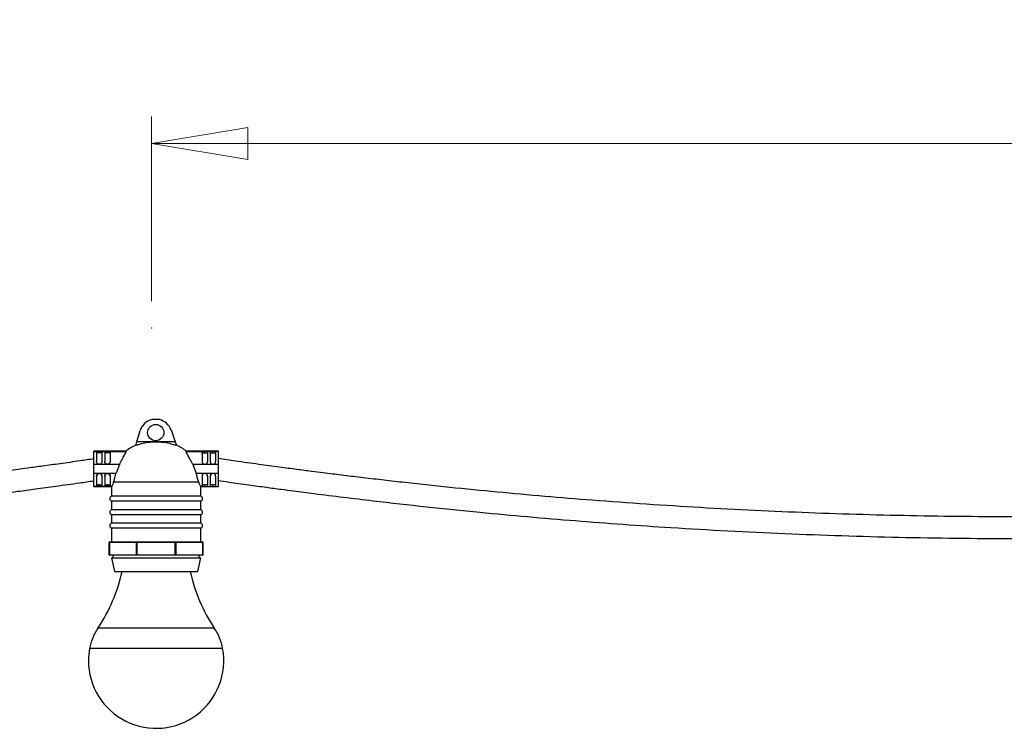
# Model space of a CAD drawing. Header units: millimetres. Extents: x 431 to 880, y 406 to 495.
# Tile 3 of 12: x 546 to 582, y 407 to 433. Entities that reach past the tile are written whole.
import ezdxf

# ---------------------------------------------------------------- set-up
doc = ezdxf.new("R2010")
doc.units = ezdxf.units.MM
doc.header["$PDSIZE"] = -1
doc.styles.add('SLDTEXTSTYLE0', font='TXT', dxfattribs={"width": 0.75})
doc.dimstyles.new('SLDDIMSTYLE0', dxfattribs={"dimtxt": 3.5, "dimasz": 3.556, "dimexe": 0, "dimexo": 0.0625, "dimgap": 0.875, "dimtad": 1, "dimdec": 0, "dimlfac": 10, "dimrnd": 1e-09, "dimzin": 12, "dimdsep": 46, "dimtxsty": 'SLDTEXTSTYLE0', "dimblk1": 'CLOSED', "dimblk2": 'CLOSED', "dimsah": 1, "dimcen": 0.09, "dimadec": 0, "dimazin": 3, "dimtfac": 1, "dimtofl": 0, "dimtmove": 0, "dimatfit": 3, "dimldrblk": 'CLOSED', "dimfxl": 0, "dimfrac": 2, "dimtolj": 1, "dimtzin": 12, "dimarcsym": 0})

# ---------------------------------------------------------------- blocks, each defined once
blk = doc.blocks.new('_Closed')
at = {"color": 0, "linetype": 'ByBlock', "lineweight": -2}
for p, q in [((-1, 0.166667), (0, 0)), ((-1, 0.166667), (-1, -0.166667)), ((0, 0), (-1, -0.166667)), ((0, 0), (-1, 0))]:
    blk.add_line(p, q, dxfattribs=at)
blk = doc.blocks.new('_D')
at = {"color": 7, "linetype": 'Continuous', "lineweight": 0}
for p, q in [((550.775, 422.445), (550.775, 429.271)), ((678.242, 422.445), (678.242, 429.271)), ((550.775, 428.271), (678.242, 428.271))]:
    blk.add_line(p, q, dxfattribs=at)
at = {"color": 7, "linetype": 'Continuous', "lineweight": 18, "xscale": 3.556, "yscale": 3.556, "rotation": 180.0000000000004}
blk.add_blockref('_Closed', (550.775, 428.271), dxfattribs=at)
at = {"color": 7, "linetype": 'Continuous', "lineweight": 18, "xscale": 3.556, "yscale": 3.556}
blk.add_blockref('_Closed', (678.242, 428.271), dxfattribs=at)
at = {"color": 7, "linetype": 'Continuous', "lineweight": 18, "insert": (609.838, 432.782), "char_height": 3.5, "attachment_point": 1, "style": 'SLDTEXTSTYLE0'}
blk.add_mtext('1275', dxfattribs=at)

msp = doc.modelspace()

# ---------------------------------------------------------------- linework, layer by layer
at = {"color": 7, "linetype": 'Continuous', "lineweight": 25}
for p, q in [((551.068, 418.064), (550.789, 418.064)), ((550.229, 417.24), (550.354, 417.654)), ((551.494, 417.681), (551.65, 417.24)), ((550.192, 417.12), (550.229, 417.24)), ((550.245, 417.12), (550.192, 417.12)), ((550.942, 417.24), (550.229, 417.24)), ((551.65, 417.24), (550.942, 417.24)), ((551.692, 417.12), (551.64, 417.12)), ((551.65, 417.24), (551.692, 417.12)), ((549.834, 416.892), (548.642, 416.892)), ((548.642, 416.887), (548.642, 416.892)), ((548.642, 416.887), (548.778, 416.887)), ((548.642, 416.406), (548.642, 416.887)), ((548.742, 416.878), (548.742, 416.509)), ((548.868, 416.838), (548.816, 416.838)), ((548.842, 416.838), (548.842, 416.888)), ((548.907, 416.887), (549.078, 416.887)), ((548.942, 416.878), (548.942, 416.509)), ((549.042, 416.878), (549.042, 416.509)), ((549.168, 416.838), (549.116, 416.838)), ((549.142, 416.838), (549.142, 416.888)), ((549.207, 416.887), (549.83, 416.887)), ((549.242, 416.878), (549.242, 416.509)), ((549.833, 416.889), (549.83, 416.887)), ((553.242, 416.892), (552.051, 416.892)), ((552.052, 416.889), (552.055, 416.887)), ((552.055, 416.887), (552.678, 416.887)), ((552.642, 416.878), (552.642, 416.509)), ((552.716, 416.838), (552.768, 416.838)), ((552.742, 416.838), (552.742, 416.888)), ((552.978, 416.887), (552.807, 416.887)), ((552.842, 416.878), (552.842, 416.509)), ((552.942, 416.878), (552.942, 416.509)), ((553.016, 416.838), (553.068, 416.838)), ((553.042, 416.838), (553.042, 416.888)), ((553.242, 416.887), (553.107, 416.887)), ((553.142, 416.878), (553.142, 416.509)), ((553.242, 416.887), (553.242, 416.892)), ((553.242, 416.406), (553.242, 416.887)), ((549.586, 416.406), (548.642, 416.406)), ((548.642, 416.079), (548.642, 416.406)), ((549.586, 416.406), (549.46, 416.079)), ((552.299, 416.406), (552.425, 416.079)), ((553.242, 416.406), (552.299, 416.406)), ((553.242, 416.079), (553.242, 416.406)), ((548.642, 416.079), (549.46, 416.079)), ((548.642, 415.594), (548.642, 416.079)), ((548.742, 415.976), (548.742, 415.603)), ((548.842, 416.076), (548.842, 416.076)), ((548.942, 415.976), (548.942, 415.603)), ((549.042, 415.976), (549.042, 415.603)), ((549.142, 416.076), (549.142, 416.076)), ((549.242, 415.976), (549.242, 415.603)), ((552.425, 416.079), (553.242, 416.079)), ((552.642, 415.976), (552.642, 415.603)), ((552.742, 416.076), (552.742, 416.076)), ((552.842, 415.976), (552.842, 415.603)), ((552.942, 415.976), (552.942, 415.603)), ((553.042, 416.076), (553.042, 416.076)), ((553.142, 415.976), (553.142, 415.603)), ((553.242, 415.594), (553.242, 416.079)), ((548.785, 415.594), (548.642, 415.594)), ((548.642, 415.591), (548.642, 415.594)), ((548.642, 415.591), (549.301, 415.591)), ((548.868, 415.646), (548.816, 415.646)), ((548.842, 415.593), (548.842, 415.646)), ((549.085, 415.594), (548.9, 415.594)), ((549.168, 415.646), (549.116, 415.646)), ((549.142, 415.593), (549.142, 415.646)), ((549.299, 415.594), (549.2, 415.594)), ((549.292, 415.594), (549.292, 415.233)), ((549.3, 415.594), (549.299, 415.594)), ((552.517, 415.746), (549.368, 415.746)), ((552.584, 415.594), (552.586, 415.594)), ((552.584, 415.591), (553.242, 415.591)), ((552.685, 415.594), (552.586, 415.594)), ((552.592, 415.233), (552.592, 415.594)), ((552.716, 415.646), (552.768, 415.646)), ((552.742, 415.593), (552.742, 415.646)), ((552.8, 415.594), (552.985, 415.594)), ((553.016, 415.646), (553.068, 415.646)), ((553.042, 415.593), (553.042, 415.646)), ((553.1, 415.594), (553.242, 415.594)), ((553.242, 415.591), (553.242, 415.594)), ((550.942, 415.233), (549.292, 415.233)), ((552.592, 415.233), (550.942, 415.233)), ((549.292, 415.046), (549.292, 414.733)), ((550.942, 415.046), (549.292, 415.046)), ((552.592, 415.046), (550.942, 415.046)), ((552.592, 414.733), (552.592, 415.046)), ((550.942, 414.733), (549.292, 414.733)), ((549.292, 414.546), (549.292, 414.233)), ((550.942, 414.546), (549.292, 414.546)), ((552.592, 414.733), (550.942, 414.733)), ((552.592, 414.546), (550.942, 414.546)), ((552.592, 414.233), (552.592, 414.546)), ((550.942, 414.233), (549.292, 414.233)), ((552.592, 414.233), (550.942, 414.233)), ((549.292, 414.046), (549.292, 413.546)), ((550.942, 414.046), (549.292, 414.046)), ((552.592, 414.046), (550.942, 414.046)), ((552.592, 413.546), (552.592, 414.046)), ((549.212, 413.526), (549.218, 413.526)), ((549.212, 413.066), (549.212, 413.526)), ((549.218, 413.526), (549.218, 413.066)), ((550.22, 413.526), (549.218, 413.526)), ((549.232, 413.546), (550.234, 413.546)), ((550.22, 413.066), (550.22, 413.526)), ((550.22, 413.526), (550.234, 413.526)), ((550.234, 413.526), (550.234, 413.546)), ((550.234, 413.546), (551.651, 413.546)), ((550.234, 413.526), (550.234, 413.066)), ((551.651, 413.526), (550.234, 413.526)), ((551.651, 413.526), (551.651, 413.546)), ((551.651, 413.546), (552.652, 413.546)), ((551.651, 413.066), (551.651, 413.526)), ((551.651, 413.526), (551.665, 413.526)), ((551.665, 413.526), (551.665, 413.066)), ((552.667, 413.526), (551.665, 413.526)), ((552.667, 413.066), (552.667, 413.526)), ((552.667, 413.526), (552.672, 413.526)), ((552.672, 413.526), (552.672, 413.066)), ((549.212, 413.066), (549.218, 413.066)), ((549.218, 413.066), (550.22, 413.066)), ((550.234, 413.046), (549.232, 413.046)), ((549.348, 413.046), (549.348, 412.957)), ((550.22, 413.066), (550.234, 413.066)), ((550.234, 413.046), (550.234, 413.066)), ((550.234, 413.066), (551.651, 413.066)), ((551.651, 413.046), (550.234, 413.046)), ((551.651, 413.046), (551.651, 413.066)), ((551.651, 413.066), (551.665, 413.066)), ((552.652, 413.046), (551.651, 413.046)), ((551.665, 413.066), (552.667, 413.066)), ((552.537, 412.957), (552.537, 413.046)), ((552.667, 413.066), (552.672, 413.066)), ((549.292, 412.957), (549.403, 412.446)), ((549.292, 412.957), (552.592, 412.957)), ((552.482, 412.446), (552.592, 412.957)), ((549.403, 412.446), (552.482, 412.446))]:
    msp.add_line(p, q, dxfattribs=at)
at = {"color": 8, "linetype": 'Continuous', "lineweight": 25}
for p, q in [((553.094, 410.359), (548.791, 410.359)), ((553.401, 409.604), (548.484, 409.604))]:
    msp.add_line(p, q, dxfattribs=at)
at = {"color": 7, "linetype": 'Continuous', "lineweight": 25}
msp.add_circle((550.928, 417.583), 0.3, dxfattribs=at)
for centre, radius, start, end in [((550.928, 417.48), 0.6, 103.4525, 163.1423), ((550.928, 417.48), 0.6, 19.4983, 76.5475), ((550.792, 415.746), 1.5, 113.5782, 130.0156), ((551.092, 415.746), 1.5, 49.9492, 66.4218), ((548.842, 415.976), 0.1, 89.9998, 179.9998), ((548.842, 415.976), 0.1, 0.0002, 90.0002), ((549.142, 415.976), 0.1, 89.9998, 179.9998), ((549.142, 415.976), 0.1, 0.0002, 90.0002), ((552.742, 415.976), 0.1, 89.9998, 179.9998), ((552.742, 415.976), 0.1, 0.0002, 90.0002), ((553.042, 415.976), 0.1, 89.9998, 179.9998), ((553.042, 415.976), 0.1, 0.0002, 90.0002), ((548.842, 441.64), 25.994, 269.943, 270.0004), ((548.843, 441.64), 25.994, 269.9996, 270.057), ((549.142, 441.64), 25.994, 269.943, 270.0004), ((549.143, 441.64), 25.994, 269.9996, 270.057), ((552.742, 441.64), 25.994, 269.943, 270.0004), ((552.743, 441.64), 25.994, 269.9996, 270.057), ((553.042, 441.64), 25.994, 269.943, 270.0004), ((553.043, 441.64), 25.994, 269.9996, 270.057), ((549.327, 415.139), 0.1, 110.442, 249.558), ((552.557, 415.139), 0.1, 290.442, 69.558), ((549.327, 414.639), 0.1, 110.442, 249.558), ((552.557, 414.639), 0.1, 290.442, 69.558), ((549.327, 414.139), 0.1, 110.442, 249.558), ((552.557, 414.139), 0.1, 290.442, 69.558), ((549.232, 413.526), 0.02, 90, 180), ((549.236, 413.528), 0.0179, 101.4218, 188.0495), ((550.238, 413.528), 0.0179, 101.4218, 188.0495), ((551.647, 413.528), 0.0179, 351.9505, 78.5782), ((552.649, 413.528), 0.0179, 351.9505, 78.5782), ((552.652, 413.526), 0.02, 0, 90), ((549.232, 413.066), 0.02, 180, 270), ((549.236, 413.063), 0.0179, 171.9505, 258.5782), ((550.238, 413.063), 0.0179, 171.9505, 258.5782), ((551.647, 413.063), 0.0179, 281.4218, 8.0495), ((552.649, 413.063), 0.0179, 281.4218, 8.0495), ((552.652, 413.066), 0.02, 270, 0), ((543.754, 413.747), 6.071, 326.0738, 347.6242), ((558.131, 413.747), 6.071, 192.3758, 213.9262), ((550.451, 409.242), 2, 146.0738, 169.5794), ((551.434, 409.242), 2, 10.4206, 33.9262), ((550.942, 409.152), 2.5, 169.5794, 180), ((550.942, 409.152), 2.5, 180, 10.4206)]:
    msp.add_arc(centre, radius, start, end, dxfattribs=at)
for points, knots in [([(550.245, 417.12), (550.278, 417.133), (550.389, 417.176), (550.589, 417.222), (550.791, 417.239), (550.909, 417.24), (550.942, 417.24)], [0, 0, 0, 0, 0.149822, 0.500925, 0.85996, 1, 1, 1, 1]), ([(550.942, 417.24), (551.025, 417.239), (551.19, 417.235), (551.426, 417.197), (551.572, 417.145), (551.64, 417.12)], [0, 0, 0, 0, 0.346133, 0.696969, 1, 1, 1, 1]), ([(548.642, 416.61), (548.472, 416.585), (548.055, 416.524), (547.423, 416.435), (546.779, 416.347), (546.231, 416.273), (545.772, 416.212), (545.368, 416.159), (544.755, 416.081), (543.904, 415.974), (541.871, 415.731), (539.026, 415.426), (535.372, 415.101), (531.63, 414.833), (527.66, 414.624), (523.463, 414.489), (519.327, 414.442), (515.255, 414.478), (511.248, 414.591), (507.244, 414.784), (503.405, 415.044), (499.731, 415.361), (497.134, 415.629), (495.455, 415.82), (494.707, 415.908), (493.992, 415.995), (493.385, 416.07), (492.835, 416.14), (492.292, 416.211), (491.642, 416.297), (490.885, 416.4), (490.021, 416.521), (489.409, 416.61), (489.085, 416.657)], [0, 0, 0, 0, 0.008646, 0.02116, 0.032037, 0.041278, 0.048884, 0.055303, 0.061739, 0.079877, 0.098383, 0.16448, 0.223496, 0.282512, 0.352768, 0.423025, 0.493281, 0.560345, 0.627408, 0.694471, 0.761534, 0.82055, 0.879566, 0.892549, 0.905363, 0.917387, 0.928722, 0.936061, 0.945213, 0.95618, 0.968965, 0.98357, 1, 1, 1, 1]), ([(548.742, 416.878), (548.743, 416.88), (548.746, 416.884), (548.76, 416.887), (548.773, 416.887), (548.778, 416.887)], [0, 0, 0, 0, 0.381622, 0.763443, 1, 1, 1, 1]), ([(548.816, 416.838), (548.806, 416.838), (548.785, 416.838), (548.761, 416.837), (548.745, 416.834), (548.743, 416.829), (548.742, 416.827)], [0, 0, 0, 0, 0.25584, 0.511731, 0.766083, 1, 1, 1, 1]), ([(548.778, 416.887), (548.788, 416.888), (548.807, 416.888), (548.83, 416.888), (548.842, 416.888)], [0, 0, 0, 0, 0.484754, 1, 1, 1, 1]), ([(548.842, 416.888), (548.854, 416.888), (548.877, 416.888), (548.897, 416.888), (548.907, 416.887)], [0, 0, 0, 0, 0.48469, 1, 1, 1, 1]), ([(548.942, 416.827), (548.941, 416.83), (548.939, 416.834), (548.922, 416.837), (548.898, 416.838), (548.878, 416.838), (548.868, 416.838)], [0, 0, 0, 0, 0.255598, 0.511359, 0.764223, 1, 1, 1, 1]), ([(548.907, 416.887), (548.914, 416.887), (548.93, 416.886), (548.941, 416.883), (548.942, 416.88), (548.942, 416.878)], [0, 0, 0, 0, 0.378997, 0.758031, 1, 1, 1, 1]), ([(549.042, 416.878), (549.043, 416.88), (549.046, 416.884), (549.06, 416.887), (549.073, 416.887), (549.078, 416.887)], [0, 0, 0, 0, 0.381622, 0.763443, 1, 1, 1, 1]), ([(549.116, 416.838), (549.106, 416.838), (549.085, 416.838), (549.061, 416.837), (549.045, 416.834), (549.043, 416.829), (549.042, 416.827)], [0, 0, 0, 0, 0.25584, 0.511731, 0.766083, 1, 1, 1, 1]), ([(549.078, 416.887), (549.088, 416.888), (549.107, 416.888), (549.13, 416.888), (549.142, 416.888)], [0, 0, 0, 0, 0.484754, 1, 1, 1, 1]), ([(549.142, 416.888), (549.154, 416.888), (549.177, 416.888), (549.197, 416.888), (549.207, 416.887)], [0, 0, 0, 0, 0.48469, 1, 1, 1, 1]), ([(549.242, 416.827), (549.241, 416.83), (549.239, 416.834), (549.222, 416.837), (549.198, 416.838), (549.178, 416.838), (549.168, 416.838)], [0, 0, 0, 0, 0.255598, 0.511359, 0.764223, 1, 1, 1, 1]), ([(549.207, 416.887), (549.214, 416.887), (549.23, 416.886), (549.241, 416.883), (549.242, 416.88), (549.242, 416.878)], [0, 0, 0, 0, 0.378997, 0.758031, 1, 1, 1, 1]), ([(549.586, 416.406), (549.619, 416.469), (549.685, 416.593), (549.768, 416.742), (549.821, 416.842), (549.836, 416.881), (549.831, 416.886), (549.83, 416.887)], [0, 0, 0, 0, 0.265771, 0.532165, 0.732474, 0.933851, 1, 1, 1, 1]), ([(552.299, 416.406), (552.266, 416.469), (552.2, 416.593), (552.117, 416.742), (552.063, 416.842), (552.049, 416.881), (552.054, 416.886), (552.055, 416.887)], [0, 0, 0, 0, 0.265771, 0.532165, 0.732474, 0.933851, 1, 1, 1, 1]), ([(552.678, 416.887), (552.67, 416.887), (552.655, 416.886), (552.644, 416.883), (552.643, 416.88), (552.642, 416.878)], [0, 0, 0, 0, 0.378997, 0.758031, 1, 1, 1, 1]), ([(552.642, 416.827), (552.643, 416.83), (552.646, 416.834), (552.662, 416.837), (552.686, 416.838), (552.707, 416.838), (552.716, 416.838)], [0, 0, 0, 0, 0.255598, 0.511359, 0.764223, 1, 1, 1, 1]), ([(552.742, 416.888), (552.731, 416.888), (552.708, 416.888), (552.688, 416.888), (552.678, 416.887)], [0, 0, 0, 0, 0.48469, 1, 1, 1, 1]), ([(552.807, 416.887), (552.797, 416.888), (552.778, 416.888), (552.754, 416.888), (552.742, 416.888)], [0, 0, 0, 0, 0.484754, 1, 1, 1, 1]), ([(552.768, 416.838), (552.779, 416.838), (552.8, 416.838), (552.824, 416.837), (552.84, 416.834), (552.842, 416.829), (552.842, 416.827)], [0, 0, 0, 0, 0.25584, 0.511731, 0.766083, 1, 1, 1, 1]), ([(552.842, 416.878), (552.841, 416.88), (552.839, 416.884), (552.825, 416.887), (552.812, 416.887), (552.807, 416.887)], [0, 0, 0, 0, 0.381622, 0.763443, 1, 1, 1, 1]), ([(552.978, 416.887), (552.97, 416.887), (552.955, 416.886), (552.944, 416.883), (552.943, 416.88), (552.942, 416.878)], [0, 0, 0, 0, 0.378997, 0.758031, 1, 1, 1, 1]), ([(552.942, 416.827), (552.943, 416.83), (552.946, 416.834), (552.962, 416.837), (552.986, 416.838), (553.007, 416.838), (553.016, 416.838)], [0, 0, 0, 0, 0.255598, 0.511359, 0.764223, 1, 1, 1, 1]), ([(553.042, 416.888), (553.031, 416.888), (553.008, 416.888), (552.988, 416.888), (552.978, 416.887)], [0, 0, 0, 0, 0.48469, 1, 1, 1, 1]), ([(553.107, 416.887), (553.097, 416.888), (553.078, 416.888), (553.054, 416.888), (553.042, 416.888)], [0, 0, 0, 0, 0.484754, 1, 1, 1, 1]), ([(553.068, 416.838), (553.079, 416.838), (553.1, 416.838), (553.124, 416.837), (553.14, 416.834), (553.142, 416.829), (553.142, 416.827)], [0, 0, 0, 0, 0.25584, 0.511731, 0.766083, 1, 1, 1, 1]), ([(553.142, 416.878), (553.141, 416.88), (553.139, 416.884), (553.125, 416.887), (553.112, 416.887), (553.107, 416.887)], [0, 0, 0, 0, 0.381622, 0.763443, 1, 1, 1, 1]), ([(548.842, 416.409), (548.831, 416.411), (548.809, 416.413), (548.779, 416.43), (548.756, 416.455), (548.744, 416.483), (548.743, 416.502), (548.742, 416.509)], [0, 0, 0, 0, 0.212755, 0.425525, 0.637763, 0.848889, 1, 1, 1, 1]), ([(548.942, 416.509), (548.941, 416.498), (548.939, 416.476), (548.922, 416.446), (548.897, 416.424), (548.869, 416.411), (548.85, 416.41), (548.842, 416.409)], [0, 0, 0, 0, 0.215261, 0.430712, 0.642358, 0.853736, 1, 1, 1, 1]), ([(549.142, 416.409), (549.131, 416.411), (549.109, 416.413), (549.079, 416.43), (549.056, 416.455), (549.044, 416.483), (549.043, 416.502), (549.042, 416.509)], [0, 0, 0, 0, 0.212755, 0.425525, 0.637763, 0.848889, 1, 1, 1, 1]), ([(549.242, 416.509), (549.241, 416.498), (549.239, 416.476), (549.222, 416.446), (549.197, 416.424), (549.169, 416.411), (549.15, 416.41), (549.142, 416.409)], [0, 0, 0, 0, 0.215261, 0.4307117, 0.6423582, 0.8537361, 1, 1, 1, 1]), ([(552.642, 416.509), (552.643, 416.498), (552.646, 416.476), (552.663, 416.446), (552.688, 416.424), (552.716, 416.411), (552.735, 416.41), (552.742, 416.409)], [0, 0, 0, 0, 0.215261, 0.4307117, 0.6423582, 0.8537361, 1, 1, 1, 1]), ([(552.742, 416.409), (552.754, 416.411), (552.776, 416.413), (552.806, 416.43), (552.828, 416.455), (552.841, 416.483), (552.842, 416.502), (552.842, 416.509)], [0, 0, 0, 0, 0.212755, 0.425525, 0.637763, 0.848889, 1, 1, 1, 1]), ([(552.942, 416.509), (552.943, 416.498), (552.946, 416.476), (552.963, 416.446), (552.988, 416.424), (553.016, 416.411), (553.035, 416.41), (553.042, 416.409)], [0, 0, 0, 0, 0.215261, 0.430712, 0.642358, 0.853736, 1, 1, 1, 1]), ([(553.042, 416.409), (553.054, 416.411), (553.076, 416.413), (553.106, 416.43), (553.128, 416.455), (553.141, 416.483), (553.142, 416.502), (553.142, 416.509)], [0, 0, 0, 0, 0.212755, 0.425525, 0.637763, 0.848889, 1, 1, 1, 1]), ([(612.481, 416.625), (612.303, 416.599), (611.878, 416.537), (611.238, 416.447), (610.594, 416.359), (610.047, 416.285), (609.588, 416.224), (609.183, 416.171), (608.571, 416.093), (607.719, 415.986), (605.687, 415.743), (602.842, 415.438), (599.187, 415.113), (595.446, 414.845), (591.476, 414.636), (587.278, 414.501), (583.143, 414.454), (579.071, 414.49), (575.064, 414.603), (571.06, 414.796), (567.221, 415.056), (563.546, 415.373), (560.95, 415.641), (559.271, 415.832), (558.523, 415.92), (557.807, 416.007), (557.2, 416.082), (556.65, 416.153), (556.108, 416.223), (555.458, 416.309), (554.701, 416.412), (553.95, 416.517), (553.452, 416.589), (553.242, 416.62)], [0, 0, 0, 0, 0.009087, 0.021669, 0.032605, 0.041896, 0.049543, 0.055997, 0.062468, 0.080704, 0.09931, 0.165766, 0.225101, 0.284437, 0.355074, 0.425711, 0.496348, 0.563775, 0.631201, 0.698628, 0.766054, 0.82539, 0.884726, 0.89778, 0.910662, 0.922752, 0.934148, 0.941526, 0.950728, 0.961755, 0.974609, 0.989293, 1, 1, 1, 1]), ([(548.742, 415.976), (548.743, 415.987), (548.746, 416.009), (548.763, 416.039), (548.788, 416.062), (548.816, 416.074), (548.835, 416.075), (548.842, 416.076)], [0, 0, 0, 0, 0.215068, 0.430318, 0.64193, 0.853402, 1, 1, 1, 1]), ([(548.842, 416.076), (548.854, 416.075), (548.876, 416.073), (548.906, 416.055), (548.928, 416.03), (548.941, 416.002), (548.942, 415.983), (548.942, 415.976)], [0, 0, 0, 0, 0.2128711, 0.4257579, 0.6381179, 0.8493175, 1, 1, 1, 1]), ([(549.042, 415.976), (549.043, 415.987), (549.046, 416.009), (549.063, 416.039), (549.088, 416.062), (549.116, 416.074), (549.135, 416.075), (549.142, 416.076)], [0, 0, 0, 0, 0.215068, 0.430318, 0.64193, 0.853402, 1, 1, 1, 1]), ([(549.142, 416.076), (549.154, 416.075), (549.176, 416.073), (549.206, 416.055), (549.228, 416.03), (549.241, 416.002), (549.242, 415.983), (549.242, 415.976)], [0, 0, 0, 0, 0.212871, 0.425758, 0.638118, 0.849318, 1, 1, 1, 1]), ([(549.368, 415.746), (549.381, 415.791), (549.408, 415.882), (549.441, 416.005), (549.458, 416.071), (549.46, 416.079)], [0, 0, 0, 0, 0.466662, 0.933172, 1, 1, 1, 1]), ([(552.517, 415.746), (552.504, 415.791), (552.477, 415.882), (552.444, 416.005), (552.427, 416.071), (552.425, 416.079)], [0, 0, 0, 0, 0.466662, 0.933172, 1, 1, 1, 1]), ([(552.742, 416.076), (552.731, 416.075), (552.709, 416.073), (552.679, 416.055), (552.656, 416.03), (552.644, 416.002), (552.643, 415.983), (552.642, 415.976)], [0, 0, 0, 0, 0.212871, 0.425758, 0.638118, 0.849318, 1, 1, 1, 1]), ([(552.842, 415.976), (552.841, 415.987), (552.839, 416.009), (552.822, 416.039), (552.797, 416.062), (552.769, 416.074), (552.75, 416.075), (552.742, 416.076)], [0, 0, 0, 0, 0.215068, 0.430318, 0.64193, 0.853402, 1, 1, 1, 1]), ([(553.042, 416.076), (553.031, 416.075), (553.009, 416.073), (552.979, 416.055), (552.956, 416.03), (552.944, 416.002), (552.943, 415.983), (552.942, 415.976)], [0, 0, 0, 0, 0.2128711, 0.4257579, 0.6381179, 0.8493175, 1, 1, 1, 1]), ([(553.142, 415.976), (553.141, 415.987), (553.139, 416.009), (553.122, 416.039), (553.097, 416.062), (553.069, 416.074), (553.05, 416.075), (553.042, 416.076)], [0, 0, 0, 0, 0.215068, 0.430318, 0.64193, 0.853402, 1, 1, 1, 1]), ([(488.968, 415.866), (489.249, 415.825), (489.777, 415.748), (490.52, 415.643), (491.167, 415.554), (491.717, 415.48), (492.179, 415.419), (492.585, 415.366), (493.2, 415.287), (494.055, 415.181), (496.095, 414.937), (498.951, 414.631), (502.62, 414.305), (506.376, 414.035), (510.361, 413.825), (514.575, 413.69), (518.727, 413.642), (522.815, 413.678), (526.837, 413.791), (530.857, 413.984), (534.711, 414.245), (538.4, 414.563), (541.006, 414.833), (542.692, 415.025), (543.443, 415.113), (544.162, 415.2), (544.771, 415.276), (545.322, 415.347), (545.866, 415.417), (546.518, 415.504), (547.278, 415.608), (547.998, 415.708), (548.465, 415.776), (548.642, 415.802)], [0, 0, 0, 0, 0.014185, 0.026728, 0.03763, 0.046895, 0.054524, 0.060958, 0.067407, 0.085578, 0.104119, 0.170346, 0.229477, 0.288609, 0.359003, 0.429397, 0.499791, 0.566985, 0.63418, 0.701374, 0.768568, 0.8277, 0.886831, 0.89984, 0.912682, 0.924735, 0.93609, 0.943431, 0.952591, 0.963571, 0.976375, 0.991005, 1, 1, 1, 1]), ([(548.742, 415.656), (548.743, 415.654), (548.746, 415.65), (548.762, 415.647), (548.786, 415.646), (548.807, 415.646), (548.816, 415.646)], [0, 0, 0, 0, 0.255598, 0.511359, 0.764223, 1, 1, 1, 1]), ([(548.785, 415.594), (548.776, 415.594), (548.76, 415.595), (548.745, 415.598), (548.743, 415.601), (548.742, 415.603)], [0, 0, 0, 0, 0.346791, 0.693644, 1, 1, 1, 1]), ([(548.842, 415.593), (548.831, 415.593), (548.81, 415.593), (548.793, 415.594), (548.785, 415.594)], [0, 0, 0, 0, 0.550244, 1, 1, 1, 1]), ([(548.9, 415.594), (548.89, 415.594), (548.872, 415.593), (548.852, 415.593), (548.842, 415.593)], [0, 0, 0, 0, 0.550256, 1, 1, 1, 1]), ([(548.868, 415.646), (548.879, 415.646), (548.9, 415.646), (548.924, 415.647), (548.94, 415.65), (548.942, 415.654), (548.942, 415.656)], [0, 0, 0, 0, 0.25584, 0.511731, 0.766083, 1, 1, 1, 1]), ([(548.942, 415.603), (548.941, 415.601), (548.939, 415.597), (548.923, 415.595), (548.907, 415.594), (548.9, 415.594)], [0, 0, 0, 0, 0.348693, 0.697566, 1, 1, 1, 1]), ([(549.042, 415.656), (549.043, 415.654), (549.046, 415.65), (549.062, 415.647), (549.086, 415.646), (549.107, 415.646), (549.116, 415.646)], [0, 0, 0, 0, 0.255598, 0.511359, 0.764223, 1, 1, 1, 1]), ([(549.085, 415.594), (549.076, 415.594), (549.06, 415.595), (549.045, 415.598), (549.043, 415.601), (549.042, 415.603)], [0, 0, 0, 0, 0.346791, 0.693644, 1, 1, 1, 1]), ([(549.142, 415.593), (549.131, 415.593), (549.11, 415.593), (549.093, 415.594), (549.085, 415.594)], [0, 0, 0, 0, 0.550244, 1, 1, 1, 1]), ([(549.2, 415.594), (549.19, 415.594), (549.172, 415.593), (549.152, 415.593), (549.142, 415.593)], [0, 0, 0, 0, 0.550256, 1, 1, 1, 1]), ([(549.168, 415.646), (549.179, 415.646), (549.2, 415.646), (549.224, 415.647), (549.24, 415.65), (549.242, 415.654), (549.242, 415.656)], [0, 0, 0, 0, 0.25584, 0.511731, 0.766083, 1, 1, 1, 1]), ([(549.242, 415.603), (549.241, 415.601), (549.239, 415.597), (549.223, 415.595), (549.207, 415.594), (549.2, 415.594)], [0, 0, 0, 0, 0.3486934, 0.6975659, 1, 1, 1, 1]), ([(549.368, 415.746), (549.355, 415.709), (549.33, 415.635), (549.308, 415.599), (549.301, 415.595), (549.299, 415.594)], [0, 0, 0, 0, 0.445638, 0.891784, 1, 1, 1, 1]), ([(552.517, 415.746), (552.53, 415.709), (552.555, 415.635), (552.577, 415.599), (552.584, 415.595), (552.586, 415.594)], [0, 0, 0, 0, 0.445638, 0.891784, 1, 1, 1, 1]), ([(552.716, 415.646), (552.706, 415.646), (552.685, 415.646), (552.661, 415.647), (552.645, 415.65), (552.643, 415.654), (552.642, 415.656)], [0, 0, 0, 0, 0.25584, 0.511731, 0.766083, 1, 1, 1, 1]), ([(552.642, 415.603), (552.643, 415.601), (552.646, 415.597), (552.661, 415.595), (552.677, 415.594), (552.685, 415.594)], [0, 0, 0, 0, 0.3486934, 0.6975659, 1, 1, 1, 1]), ([(552.685, 415.594), (552.695, 415.594), (552.713, 415.593), (552.733, 415.593), (552.742, 415.593)], [0, 0, 0, 0, 0.550256, 1, 1, 1, 1]), ([(552.742, 415.593), (552.754, 415.593), (552.774, 415.593), (552.792, 415.594), (552.8, 415.594)], [0, 0, 0, 0, 0.550244, 1, 1, 1, 1]), ([(552.842, 415.656), (552.841, 415.654), (552.839, 415.65), (552.822, 415.647), (552.798, 415.646), (552.778, 415.646), (552.768, 415.646)], [0, 0, 0, 0, 0.255598, 0.511359, 0.764223, 1, 1, 1, 1]), ([(552.8, 415.594), (552.808, 415.594), (552.825, 415.595), (552.84, 415.598), (552.842, 415.601), (552.842, 415.603)], [0, 0, 0, 0, 0.346791, 0.693644, 1, 1, 1, 1]), ([(553.016, 415.646), (553.006, 415.646), (552.985, 415.646), (552.961, 415.647), (552.945, 415.65), (552.943, 415.654), (552.942, 415.656)], [0, 0, 0, 0, 0.25584, 0.511731, 0.766083, 1, 1, 1, 1]), ([(552.942, 415.603), (552.943, 415.601), (552.946, 415.597), (552.961, 415.595), (552.977, 415.594), (552.985, 415.594)], [0, 0, 0, 0, 0.348693, 0.697566, 1, 1, 1, 1]), ([(552.985, 415.594), (552.995, 415.594), (553.013, 415.593), (553.033, 415.593), (553.042, 415.593)], [0, 0, 0, 0, 0.550256, 1, 1, 1, 1]), ([(553.042, 415.593), (553.054, 415.593), (553.074, 415.593), (553.092, 415.594), (553.1, 415.594)], [0, 0, 0, 0, 0.550244, 1, 1, 1, 1]), ([(553.142, 415.656), (553.141, 415.654), (553.139, 415.65), (553.122, 415.647), (553.098, 415.646), (553.078, 415.646), (553.068, 415.646)], [0, 0, 0, 0, 0.255598, 0.511359, 0.764223, 1, 1, 1, 1]), ([(553.1, 415.594), (553.108, 415.594), (553.125, 415.595), (553.14, 415.598), (553.142, 415.601), (553.142, 415.603)], [0, 0, 0, 0, 0.346791, 0.693644, 1, 1, 1, 1]), ([(553.242, 415.811), (553.37, 415.793), (553.745, 415.738), (554.336, 415.655), (554.983, 415.566), (555.533, 415.492), (555.994, 415.431), (556.4, 415.378), (557.015, 415.299), (557.87, 415.193), (559.911, 414.949), (562.767, 414.643), (566.435, 414.317), (570.192, 414.048), (574.177, 413.837), (578.391, 413.702), (582.542, 413.654), (586.63, 413.69), (590.653, 413.803), (594.672, 413.996), (598.527, 414.257), (602.215, 414.575), (604.822, 414.845), (606.507, 415.037), (607.259, 415.125), (607.977, 415.212), (608.586, 415.288), (609.138, 415.359), (609.682, 415.429), (610.334, 415.516), (611.094, 415.62), (611.822, 415.721), (612.296, 415.79), (612.481, 415.817)], [0, 0, 0, 0, 0.0065, 0.019135, 0.030119, 0.039452, 0.047138, 0.053619, 0.060115, 0.078421, 0.097099, 0.163816, 0.223385, 0.282953, 0.353868, 0.424782, 0.495697, 0.563388, 0.63108, 0.698771, 0.766462, 0.826031, 0.8856, 0.898705, 0.911642, 0.923784, 0.935223, 0.942618, 0.951846, 0.962908, 0.975806, 0.990544, 1, 1, 1, 1])]:
    msp.add_open_spline(points, degree=3, knots=knots, dxfattribs=at)
at = {"color": 7, "linetype": 'Continuous', "lineweight": 0}
msp.add_point((550.775, 421.445), dxfattribs=at)

# ---------------------------------------------------------------- dimensions: what is measured, and where the dimension line sits
at = {"color": 7, "linetype": 'Continuous', "lineweight": 18}
dim = msp.add_linear_dim(base=(678.242, 428.271), p1=(550.775, 421.445), p2=(678.242, 421.445), dimstyle='SLDDIMSTYLE0', dxfattribs=at)
dim.commit()
dim.dimension.update_dxf_attribs({"geometry": '_D', "text_midpoint": (615.011, 428.271), "dimtype": 160})

doc.saveas('drawing.dxf')
